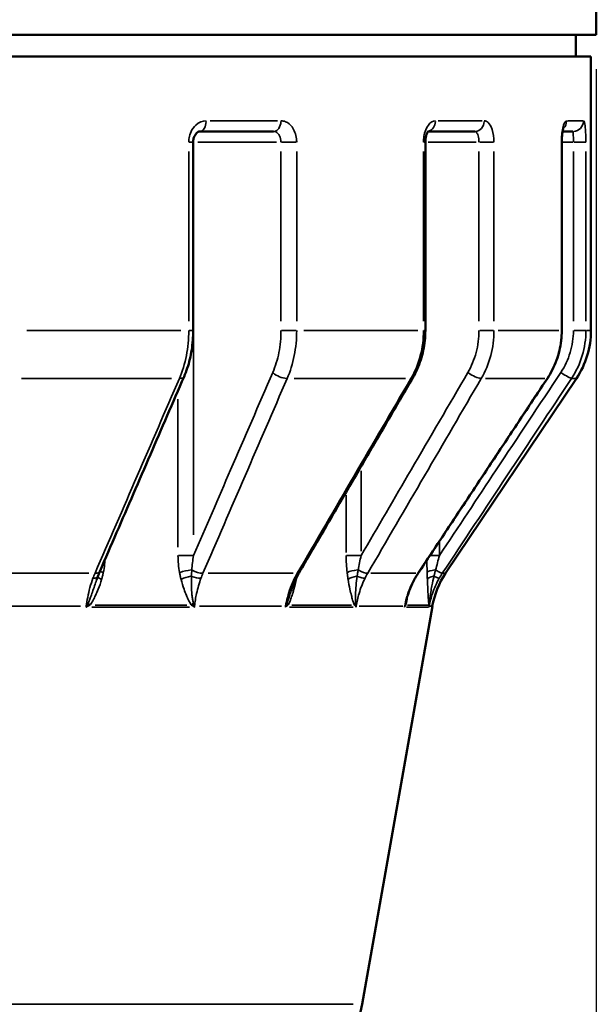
# Model space of a CAD drawing. Header units: millimetres. Extents: x 0 to 896, y -36 to 690.
# Tile 12 of 49: x 173 to 199, y 239 to 285. Entities that reach past the tile are written whole.
import ezdxf

# ---------------------------------------------------------------- set-up
doc = ezdxf.new("R2010")
doc.units = ezdxf.units.MM
for name, color, linetype, lineweight in [('Dimension (ANSI)', 7, 'Continuous', 25), ('Visible (ANSI)', 7, 'Continuous', 50), ('Visible Narrow (ANSI)', 7, 'Continuous', 35)]:
    doc.layers.add(name, color=color, linetype=linetype, lineweight=lineweight)
doc.styles.add('Note Text (ANSI)', font='tahoma.ttf')
doc.dimstyles.new('Default - mm (ANSI)', dxfattribs={"dimtxt": 3.048, "dimasz": 2.5, "dimexe": 3.175, "dimexo": 1.6002, "dimgap": 0.8, "dimtad": 0, "dimtoh": 1, "dimrnd": 1e-08, "dimzin": 4, "dimdsep": 46, "dimtxsty": 'Note Text (ANSI)', "dimcen": 0.09, "dimdle": 10, "dimclrd": 256, "dimclre": 256, "dimclrt": 256, "dimadec": 1, "dimazin": 1, "dimtfac": 1, "dimtofl": 0, "dimtmove": 0, "dimatfit": 3, "dimfxl": 1, "dimtolj": 1, "dimtzin": 4, "dimlwd": -1, "dimlwe": -1, "dimarcsym": 0})

# ---------------------------------------------------------------- blocks, each defined once
blk = doc.blocks.new('*D8')
at = {"layer": 'Defpoints', "color": 0, "transparency": 16777216}
for p in [(108.46, 284.627), (199.46, 284.627), (199.46, 190.627)]:
    blk.add_point(p, dxfattribs=at)
at = {"layer": 'Dimension (ANSI)', "transparency": 16777216}
for p, q in [((108.46, 283.027), (108.46, 187.452)), ((199.46, 283.027), (199.46, 187.452)), ((110.96, 190.627), (148.102, 190.627)), ((196.96, 190.627), (159.818, 190.627))]:
    blk.add_line(p, q, dxfattribs=at)
for points in [[(110.96, 191.044), (110.96, 190.211), (108.46, 190.627)], [(196.96, 191.044), (196.96, 190.211), (199.46, 190.627)]]:
    blk.add_solid(points, dxfattribs=at)
at = {"layer": 'Dimension (ANSI)', "transparency": 16777216, "insert": (148.902, 192.214), "char_height": 3.048, "attachment_point": 1, "style": 'Note Text (ANSI)'}
blk.add_mtext('\\A1;91.00', dxfattribs=at)

msp = doc.modelspace()

# ---------------------------------------------------------------- linework, layer by layer
at = {"layer": 'Visible (ANSI)'}
for p, q in [((199.46, 302.402), (199.46, 284.627)), ((108.46, 284.627), (199.46, 284.627)), ((198.51, 284.627), (198.51, 283.627)), ((108.71, 283.627), (199.21, 283.627)), ((199.21, 283.627), (199.21, 270.845)), ((184.412, 280.127), (180.965, 280.127)), ((193.79, 280.127), (191.611, 280.127)), ((198.365, 280.127), (197.888, 280.127)), ((180.659, 270.845), (180.659, 279.627)), ((191.487, 270.845), (191.487, 279.627)), ((197.849, 270.845), (197.849, 279.627)), ((192.431, 259.53), (198.531, 268.616)), ((188.542, 239.433), (191.813, 257.994))]:
    msp.add_line(p, q, dxfattribs=at)
for centre, start, end in [((195.21, 270.845), 326.1267, 0), ((195.752, 257.3), 146.1267, 170.0064), ((184.603, 240.127), 270, 350.0064)]:
    msp.add_arc(centre, 4, start, end, dxfattribs=at)
for centre, major_axis, ratio, start_param, end_param in [((178.161, 257.316), (0.067, 3.937), 0.588705, 0.958872, 1.031421), ((188.323, 257.287), (0.041, 3.976), 0.834884, 0.97182, 1.041972), ((194.4, 257.292), (0.004, 3.997), 0.980833, 0.977087, 1.04606), ((178.188, 257.312), (0.048, 3.944), 0.59388, 1.028541, 1.073483)]:
    msp.add_ellipse(centre, major_axis=major_axis, ratio=ratio, start_param=start_param, end_param=end_param, dxfattribs=at)
for points, knots in [([(180.659, 279.627), (180.659, 279.677), (180.664, 279.726), (180.684, 279.82), (180.698, 279.865), (180.734, 279.945), (180.755, 279.98), (180.8, 280.04), (180.825, 280.064), (180.874, 280.102), (180.898, 280.114), (180.936, 280.125), (180.95, 280.127), (180.965, 280.127)], [0, 0, 0, 0, 0.0249976, 0.0249976, 0.0500566, 0.0500566, 0.0754381, 0.0754381, 0.1019784, 0.1019784, 0.1324998, 0.1324998, 0.1572162, 0.1572162, 0.1572162, 0.1572162]), ([(191.487, 279.627), (191.487, 279.687), (191.491, 279.747), (191.507, 279.858), (191.519, 279.911), (191.546, 280), (191.561, 280.039), (191.59, 280.097), (191.604, 280.118), (191.624, 280.144), (191.631, 280.151), (191.632, 280.152), (191.632, 280.152), (191.632, 280.152)], [0, 0, 0, 0, 0.0249092, 0.0249092, 0.0493822, 0.0493822, 0.0725417, 0.0725417, 0.0937277, 0.0937277, 0.1131923, 0.1131923, 0.1150812, 0.1150812, 0.1150812, 0.1150812]), ([(197.849, 279.627), (197.849, 279.71), (197.852, 279.792), (197.863, 279.947), (197.871, 280.019), (197.89, 280.141), (197.9, 280.193), (197.918, 280.265), (197.926, 280.29), (197.933, 280.308), (197.935, 280.311), (197.935, 280.311)], [0, 0, 0, 0, 0.0281952, 0.0281952, 0.0558619, 0.0558619, 0.0815221, 0.0815221, 0.1027547, 0.1027547, 0.1121636, 0.1121636, 0.1121636, 0.1121636]), ([(180.235, 268.696), (180.291, 268.825), (180.341, 268.958), (180.431, 269.231), (180.471, 269.371), (180.539, 269.656), (180.567, 269.801), (180.613, 270.096), (180.63, 270.245), (180.653, 270.544), (180.659, 270.695), (180.659, 270.845)], [0, 0, 0, 0, 0.0413955, 0.0413955, 0.082791, 0.082791, 0.1241865, 0.1241865, 0.165582, 0.165582, 0.2069775, 0.2069775, 0.2069775, 0.2069775]), ([(190.903, 268.643), (190.979, 268.773), (191.049, 268.909), (191.172, 269.187), (191.227, 269.33), (191.321, 269.623), (191.36, 269.772), (191.424, 270.074), (191.447, 270.227), (191.479, 270.535), (191.487, 270.69), (191.487, 270.845)], [0, 0, 0, 0, 0.0413955, 0.0413955, 0.082791, 0.082791, 0.1241865, 0.1241865, 0.165582, 0.165582, 0.2069775, 0.2069775, 0.2069775, 0.2069775]), ([(197.179, 268.618), (197.266, 268.749), (197.345, 268.885), (197.487, 269.166), (197.55, 269.31), (197.658, 269.606), (197.703, 269.756), (197.776, 270.063), (197.803, 270.218), (197.84, 270.531), (197.849, 270.688), (197.849, 270.845)], [0, 0, 0, 0, 0.0413955, 0.0413955, 0.082791, 0.082791, 0.1241865, 0.1241865, 0.165582, 0.165582, 0.2069775, 0.2069775, 0.2069775, 0.2069775]), ([(176.302, 259.61), (176.564, 260.215), (176.826, 260.821), (177.351, 262.032), (177.613, 262.638), (178.138, 263.85), (178.4, 264.455), (178.924, 265.667), (179.186, 266.273), (179.711, 267.484), (179.973, 268.09), (180.235, 268.696)], [0, 0, 0, 0, 0.219092, 0.219092, 0.438184, 0.438184, 0.657276, 0.657276, 0.876368, 0.876368, 1.095461, 1.095461, 1.095461, 1.095461]), ([(185.604, 259.556), (185.957, 260.162), (186.311, 260.768), (187.018, 261.979), (187.371, 262.585), (188.077, 263.796), (188.431, 264.402), (189.137, 265.614), (189.49, 266.22), (190.197, 267.431), (190.55, 268.037), (190.903, 268.643)], [0, 0, 0, 0, 0.219092, 0.219092, 0.438184, 0.438184, 0.657276, 0.657276, 0.876368, 0.876368, 1.095461, 1.095461, 1.095461, 1.095461]), ([(191.153, 259.532), (191.555, 260.138), (191.957, 260.743), (192.761, 261.955), (193.163, 262.56), (193.966, 263.772), (194.368, 264.378), (195.171, 265.589), (195.573, 266.195), (196.376, 267.407), (196.778, 268.013), (197.179, 268.618)], [0, 0, 0, 0, 0.219092, 0.219092, 0.438184, 0.438184, 0.657276, 0.657276, 0.876368, 0.876368, 1.095461, 1.095461, 1.095461, 1.095461]), ([(185.225, 258.7), (185.238, 258.743), (185.253, 258.786), (185.283, 258.871), (185.298, 258.913), (185.331, 258.997), (185.348, 259.039), (185.383, 259.121), (185.401, 259.162), (185.438, 259.242), (185.457, 259.282), (185.477, 259.322)], [0.14166289, 0.14166289, 0.14166289, 0.14166289, 0.15699974, 0.15699974, 0.17233659, 0.17233659, 0.18767344, 0.18767344, 0.20301028, 0.20301028, 0.21834713, 0.21834713, 0.21834713, 0.21834713]), ([(190.586, 258.215), (190.604, 258.291), (190.624, 258.366), (190.668, 258.516), (190.692, 258.59), (190.744, 258.736), (190.773, 258.809), (190.833, 258.952), (190.866, 259.023), (190.935, 259.162), (190.971, 259.231), (191.01, 259.298)], [0.0868192, 0.0868192, 0.0868192, 0.0868192, 0.1131248, 0.1131248, 0.1394303, 0.1394303, 0.1657359, 0.1657359, 0.1920415, 0.1920415, 0.2183471, 0.2183471, 0.2183471, 0.2183471])]:
    msp.add_open_spline(points, degree=3, knots=knots, dxfattribs=at)
msp.add_open_spline([(197.935, 280.311), (197.935, 280.311), (197.935, 280.311), (197.935, 280.31)], degree=3, dxfattribs=at)
at = {"layer": 'Visible Narrow (ANSI)'}
for p, q in [((181.448, 280.627), (184.585, 280.627)), ((192.083, 280.627), (194.131, 280.627)), ((198.121, 280.627), (198.832, 280.627)), ((180.471, 279.627), (180.658, 279.627)), ((180.676, 279.627), (180.66, 279.627)), ((180.881, 279.627), (184.551, 279.627)), ((184.783, 279.627), (185.456, 279.627)), ((191.409, 279.627), (191.487, 279.627)), ((191.612, 279.627), (193.862, 279.627)), ((194.024, 279.627), (194.668, 279.627)), ((197.836, 279.627), (197.849, 279.627)), ((197.876, 279.627), (198.364, 279.627)), ((198.432, 279.627), (198.97, 279.627)), ((180.452, 279.188), (180.452, 271.285)), ((184.755, 279.188), (184.755, 271.285)), ((185.487, 271.285), (185.487, 279.188)), ((191.401, 279.188), (191.401, 271.285)), ((193.987, 279.188), (193.987, 271.285)), ((194.687, 271.285), (194.687, 279.188)), ((197.834, 279.188), (197.834, 271.285)), ((198.391, 279.188), (198.391, 271.285)), ((198.975, 271.285), (198.975, 279.188)), ((180.677, 261.321), (180.677, 278.664)), ((172.903, 270.845), (180.077, 270.845)), ((180.658, 270.845), (180.471, 270.845)), ((185.456, 270.845), (184.783, 270.845)), ((185.816, 270.845), (191.14, 270.845)), ((191.487, 270.845), (191.409, 270.845)), ((194.668, 270.845), (194.024, 270.845)), ((194.886, 270.845), (197.719, 270.845)), ((197.849, 270.845), (197.836, 270.845)), ((198.97, 270.845), (198.432, 270.845)), ((198.998, 270.845), (199.209, 270.845)), ((179.653, 268.616), (172.654, 268.616)), ((190.56, 268.616), (185.366, 268.616)), ((197.052, 268.616), (194.289, 268.616)), ((198.53, 268.616), (198.326, 268.616)), ((179.951, 267.655), (179.951, 260.741)), ((188.493, 260.565), (188.493, 264.301)), ((187.796, 263.165), (187.796, 260.505)), ((192.143, 260.391), (192.143, 260.99)), ((179.981, 260.357), (180.65, 260.357)), ((187.815, 260.357), (188.456, 260.357)), ((191.718, 260.357), (192.119, 260.357)), ((170.467, 259.53), (175.801, 259.53)), ((181.357, 259.53), (185.315, 259.53)), ((188.942, 259.53), (191.048, 259.53)), ((192.294, 259.53), (192.431, 259.53)), ((180.366, 258.038), (176.085, 258.038)), ((188.049, 258.038), (185.255, 258.038)), ((191.622, 258.038), (190.651, 258.038)), ((175.405, 257.994), (170.251, 257.994)), ((175.677, 257.992), (175.672, 257.953)), ((175.941, 257.951), (180.483, 257.951)), ((180.717, 257.953), (180.721, 257.992)), ((184.78, 257.994), (180.955, 257.994)), ((185.152, 257.951), (188.117, 257.951)), ((188.258, 257.953), (188.264, 257.992)), ((190.438, 257.994), (188.402, 257.994)), ((190.601, 257.951), (191.631, 257.951)), ((191.661, 257.953), (191.668, 257.992)), ((191.813, 257.994), (191.683, 257.994)), ((119.803, 239.433), (188.117, 239.433))]:
    msp.add_line(p, q, dxfattribs=at)
for centre, major_axis, ratio, start_param, end_param in [((180.965, 280.627), (0, -0.5), 0.603458, 0.07854, 1.492257), ((184.412, 280.627), (0, -0.5), 0.680491, 0.07854, 1.492257), ((191.54, 280.627), (0, -0.5), 0.83979, 0.25313, 1.501445), ((193.79, 280.627), (0, -0.5), 0.89007, 0.07854, 1.492257), ((197.584, 280.627), (0, -0.5), 0.974831, 0.79873, 1.530161), ((198.365, 280.627), (0, -0.5), 0.992293, 0.07854, 1.492257), ((180.294, 279.627), (0, 0.5), 0.766044, 4.723551, 4.924467), ((179.776, 268.895), (0.459, -0.199), 0.427761, 5.484391, 6.241144), ((184.755, 268.895), (0.459, -0.199), 0.427761, 4.014299, 5.483049), ((190.471, 268.895), (0.432, -0.252), 0.279201, 5.800759, 6.257794), ((193.721, 268.895), (0.432, -0.252), 0.279201, 4.347318, 5.816068), ((196.763, 268.895), (0.417, -0.276), 0.096966, 6.087111, 6.272866), ((197.891, 268.895), (0.417, -0.276), 0.096966, 4.648741, 6.117491), ((175.843, 259.808), (0.459, -0.199), 0.428039, 5.475206, 6.24066), ((176.765, 259.563), (-0.489, 0.105), 0.153195, 0.436788, 0.923314), ((180.368, 259.563), (-0.491, -0.095), 0.177395, 4.259936, 5.391854), ((180.441, 259.244), (-0.484, -0.127), 0.235722, 4.41562, 5.389502), ((180.717, 259.546), (0.469, -0.174), 0.383318, 4.607791, 5.506588), ((180.822, 259.808), (0.459, -0.199), 0.428039, 4.446345, 5.515227), ((185.172, 259.808), (0.432, -0.252), 0.279382, 5.791543, 6.257309), ((188.288, 259.563), (-0.497, -0.059), 0.230599, 4.612282, 5.7442), ((188.333, 259.244), (-0.494, -0.08), 0.305975, 4.770477, 5.744359), ((188.28, 259.546), (0.447, -0.224), 0.250193, 4.945305, 5.844103), ((188.422, 259.808), (0.432, -0.252), 0.279382, 4.779332, 5.848214), ((190.737, 259.808), (0.417, -0.276), 0.097028, 6.077826, 6.272377), ((192.068, 259.563), (-0.5, -0.015), 0.255989, 4.971278, 6.103195), ((192.079, 259.244), (-0.5, -0.02), 0.339322, 5.137632, 6.111514), ((191.704, 259.546), (0.435, -0.247), 0.086891, 5.257355, 6.156153), ((191.865, 259.808), (0.417, -0.276), 0.097028, 5.080682, 6.149564), ((175.738, 259.546), (0.469, -0.174), 0.383318, 5.451504, 6.239413), ((176.684, 259.244), (-0.48, 0.14), 0.202284, 0.186638, 0.924908), ((185.03, 259.546), (0.447, -0.224), 0.250193, 5.772142, 6.256288), ((185.881, 259.244), (-0.49, 0.099), 0.284149, 0.542342, 0.612584), ((190.575, 259.546), (0.435, -0.247), 0.086891, 6.06859, 6.271891), ((176.121, 258.038), (-0.366, 0.341), 0.434613, 0.865104, 1.120135), ((180.939, 258.038), (-0.388, -0.315), 0.529114, 5.021095, 5.276126), ((185.49, 258.038), (-0.419, 0.272), 0.618372, 0.541034, 0.796065), ((188.635, 258.038), (-0.449, -0.219), 0.680054, 5.391796, 5.646827), ((191.057, 258.038), (-0.48, 0.139), 0.727547, 0.109778, 0.364809), ((192.149, 258.038), (-0.497, -0.052), 0.748969, 5.874225, 6.129256), ((175.394, 258.081), (0.497, -0.056), 0.133428, 5.334522, 5.373795), ((175.994, 257.907), (-0.367, 0.339), 0.337079, 0.980859, 1.035736), ((181.038, 257.907), (-0.421, -0.27), 0.570774, 5.199982, 5.25486), ((180.374, 258.081), (0.497, -0.056), 0.133428, 5.462436, 5.501708), ((184.568, 258.081), (0.494, -0.076), 0.087089, 5.682638, 5.721911), ((185.399, 257.907), (-0.409, 0.287), 0.535307, 0.678925, 0.733803), ((188.691, 257.907), (-0.476, -0.152), 0.687841, 5.607967, 5.662845), ((187.818, 258.081), (0.494, -0.076), 0.087089, 5.810551, 5.849824), ((190.049, 258.081), (0.493, -0.086), 0.030246, 6.027675, 6.066947), ((191.011, 257.907), (-0.465, 0.184), 0.668969, 0.292743, 0.347621), ((192.154, 257.907), (-0.5, 0.02), 0.721943, 6.098184, 6.153062), ((191.178, 258.081), (0.493, -0.086), 0.030246, 6.155588, 6.194861)]:
    msp.add_ellipse(centre, major_axis=major_axis, ratio=ratio, start_param=start_param, end_param=end_param, dxfattribs=at)
for points, knots in [([(181.266, 280.627), (181.094, 280.627), (180.921, 280.557), (180.691, 280.347), (180.615, 280.241), (180.516, 280.03), (180.485, 279.929), (180.457, 279.76), (180.452, 279.694), (180.452, 279.627)], [-0.1572162, -0.1572162, -0.1572162, -0.1572162, -0.0930799, -0.0930799, -0.0517111, -0.0517111, -0.0198889, -0.0198889, 0, 0, 0, 0]), ([(185.487, 279.627), (185.487, 279.682), (185.483, 279.737), (185.452, 279.997), (185.379, 280.191), (185.187, 280.451), (185.084, 280.535), (184.9, 280.612), (184.826, 280.627), (184.752, 280.627)], [-0.1572184, -0.1572184, -0.1572184, -0.1572184, -0.1407205, -0.1407205, -0.0781781, -0.0781781, -0.0300685, -0.0300685, 0, 0, 0, 0]), ([(191.96, 280.627), (191.843, 280.627), (191.724, 280.557), (191.566, 280.347), (191.514, 280.241), (191.445, 280.029), (191.424, 279.929), (191.405, 279.76), (191.401, 279.694), (191.401, 279.627)], [-0.1572161, -0.1572161, -0.1572161, -0.1572161, -0.0930556, -0.0930556, -0.0516976, -0.0516976, -0.0198837, -0.0198837, 0, 0, 0, 0]), ([(194.687, 279.627), (194.687, 279.682), (194.685, 279.737), (194.666, 279.997), (194.622, 280.191), (194.505, 280.451), (194.441, 280.535), (194.328, 280.612), (194.282, 280.627), (194.236, 280.627)], [-0.1572182, -0.1572182, -0.1572182, -0.1572182, -0.1407205, -0.1407205, -0.0781781, -0.0781781, -0.0300685, -0.0300685, 0, 0, 0, 0]), ([(198.071, 280.627), (198.063, 280.627), (198.055, 280.625), (198.006, 280.602), (197.966, 280.534), (197.905, 280.345), (197.883, 280.24), (197.853, 280.028), (197.844, 279.928), (197.836, 279.759), (197.834, 279.693), (197.834, 279.627)], [-0.1572162, -0.1572162, -0.1572162, -0.1572162, -0.1463215, -0.1463215, -0.092739, -0.092739, -0.0515216, -0.0515216, -0.019816, -0.019816, 0, 0, 0, 0]), ([(198.975, 279.627), (198.975, 279.747), (198.973, 279.867), (198.962, 280.147), (198.951, 280.298), (198.923, 280.495), (198.908, 280.559), (198.883, 280.616), (198.872, 280.627), (198.861, 280.627)], [-0.1572178, -0.1572178, -0.1572178, -0.1572178, -0.1212834, -0.1212834, -0.0673797, -0.0673797, -0.0259153, -0.0259153, 0, 0, 0, 0]), ([(184.412, 280.127), (184.447, 280.127), (184.482, 280.12), (184.568, 280.081), (184.616, 280.039), (184.705, 279.909), (184.739, 279.812), (184.754, 279.682), (184.755, 279.655), (184.755, 279.627)], [0, 0, 0, 0, 0.0300685, 0.0300685, 0.0781781, 0.0781781, 0.1407205, 0.1407205, 0.1572184, 0.1572184, 0.1572184, 0.1572184]), ([(193.79, 280.127), (193.811, 280.127), (193.832, 280.12), (193.881, 280.081), (193.909, 280.039), (193.959, 279.909), (193.978, 279.812), (193.986, 279.682), (193.987, 279.655), (193.987, 279.627)], [0, 0, 0, 0, 0.0300685, 0.0300685, 0.0781781, 0.0781781, 0.1407205, 0.1407205, 0.1572182, 0.1572182, 0.1572182, 0.1572182]), ([(198.365, 280.127), (198.368, 280.127), (198.371, 280.122), (198.378, 280.093), (198.381, 280.061), (198.387, 279.962), (198.389, 279.887), (198.391, 279.747), (198.391, 279.687), (198.391, 279.627)], [0, 0, 0, 0, 0.0259153, 0.0259153, 0.0673797, 0.0673797, 0.1212834, 0.1212834, 0.1572178, 0.1572178, 0.1572178, 0.1572178]), ([(180.452, 270.845), (180.452, 270.451), (180.414, 270.057), (180.268, 269.303), (180.159, 268.943), (180.019, 268.616)], [-0.2069775, -0.2069775, -0.2069775, -0.2069775, -0.1034888, -0.1034888, 0, 0, 0, 0]), ([(184.755, 270.845), (184.755, 270.5), (184.722, 270.156), (184.593, 269.496), (184.496, 269.181), (184.372, 268.895)], [0, 0, 0, 0, 0.1034968, 0.1034968, 0.2069775, 0.2069775, 0.2069775, 0.2069775]), ([(185.045, 268.616), (185.188, 268.943), (185.299, 269.303), (185.448, 270.057), (185.487, 270.451), (185.487, 270.845)], [-0.2069775, -0.2069775, -0.2069775, -0.2069775, -0.1034968, -0.1034968, 0, 0, 0, 0]), ([(191.401, 270.845), (191.401, 270.451), (191.35, 270.057), (191.152, 269.303), (191.004, 268.943), (190.815, 268.616)], [-0.2069775, -0.2069775, -0.2069775, -0.2069775, -0.1034888, -0.1034888, 0, 0, 0, 0]), ([(193.987, 270.845), (193.987, 270.5), (193.943, 270.155), (193.768, 269.496), (193.638, 269.181), (193.471, 268.895)], [0, 0, 0, 0, 0.1035064, 0.1035064, 0.2069775, 0.2069775, 0.2069775, 0.2069775]), ([(194.095, 268.616), (194.287, 268.943), (194.436, 269.303), (194.636, 270.057), (194.687, 270.451), (194.687, 270.845)], [-0.2069775, -0.2069775, -0.2069775, -0.2069775, -0.1035064, -0.1035064, 0, 0, 0, 0]), ([(197.834, 270.845), (197.834, 270.451), (197.776, 270.057), (197.55, 269.303), (197.381, 268.943), (197.165, 268.616)], [-0.2069775, -0.2069775, -0.2069775, -0.2069775, -0.1034888, -0.1034888, 0, 0, 0, 0]), ([(198.391, 270.845), (198.391, 270.501), (198.34, 270.156), (198.142, 269.496), (197.994, 269.181), (197.805, 268.895)], [0, 0, 0, 0, 0.1034894, 0.1034894, 0.2069775, 0.2069775, 0.2069775, 0.2069775]), ([(198.304, 268.616), (198.521, 268.943), (198.69, 269.303), (198.917, 270.057), (198.975, 270.451), (198.975, 270.845)], [-0.2069775, -0.2069775, -0.2069775, -0.2069775, -0.1034894, -0.1034894, 0, 0, 0, 0]), ([(180.019, 268.616), (179.363, 267.101), (178.707, 265.587), (177.395, 262.558), (176.738, 261.044), (176.082, 259.53)], [-1.095461, -1.095461, -1.095461, -1.095461, -0.54773, -0.54773, 0, 0, 0, 0]), ([(184.372, 268.895), (183.717, 267.38), (183.062, 265.866), (181.83, 263.02), (181.253, 261.689), (180.677, 260.357)], [0, 0, 0, 0, 0.54773, 0.54773, 1.029261, 1.029261, 1.029261, 1.029261]), ([(181.115, 259.53), (181.77, 261.044), (182.425, 262.558), (183.735, 265.587), (184.39, 267.101), (185.045, 268.616)], [-1.095461, -1.095461, -1.095461, -1.095461, -0.54773, -0.54773, 0, 0, 0, 0]), ([(190.815, 268.616), (189.931, 267.101), (189.048, 265.587), (187.281, 262.558), (186.397, 261.044), (185.513, 259.53)], [-1.095461, -1.095461, -1.095461, -1.095461, -0.54773, -0.54773, 0, 0, 0, 0]), ([(193.471, 268.895), (192.588, 267.38), (191.705, 265.866), (190.046, 263.02), (189.269, 261.689), (188.493, 260.357)], [0, 0, 0, 0, 0.54773, 0.54773, 1.029261, 1.029261, 1.029261, 1.029261]), ([(188.798, 259.53), (189.681, 261.044), (190.564, 262.558), (192.33, 265.587), (193.213, 267.101), (194.095, 268.616)], [-1.095461, -1.095461, -1.095461, -1.095461, -0.54773, -0.54773, 0, 0, 0, 0]), ([(197.165, 268.616), (196.161, 267.101), (195.157, 265.587), (193.148, 262.558), (192.143, 261.044), (191.138, 259.53)], [-1.095461, -1.095461, -1.095461, -1.095461, -0.54773, -0.54773, 0, 0, 0, 0]), ([(197.805, 268.895), (196.801, 267.38), (195.796, 265.866), (193.909, 263.02), (193.026, 261.689), (192.143, 260.357)], [0, 0, 0, 0, 0.54773, 0.54773, 1.029261, 1.029261, 1.029261, 1.029261]), ([(192.279, 259.53), (193.284, 261.044), (194.288, 262.558), (196.296, 265.587), (197.3, 267.101), (198.304, 268.616)], [-1.095461, -1.095461, -1.095461, -1.095461, -0.54773, -0.54773, 0, 0, 0, 0]), ([(179.951, 260.357), (179.951, 260.224), (179.957, 260.09), (179.981, 259.824), (179.999, 259.693), (180.023, 259.563)], [-0.08028521, -0.08028521, -0.08028521, -0.08028521, -0.0401426, -0.0401426, 0, 0, 0, 0]), ([(180.595, 259.686), (180.602, 259.795), (180.613, 259.907), (180.64, 260.131), (180.657, 260.244), (180.677, 260.357)], [0, 0, 0, 0, 0.0401426, 0.0401426, 0.08028521, 0.08028521, 0.08028521, 0.08028521]), ([(187.796, 260.357), (187.796, 260.224), (187.799, 260.09), (187.814, 259.824), (187.825, 259.693), (187.84, 259.563)], [-0.08028521, -0.08028521, -0.08028521, -0.08028521, -0.0401426, -0.0401426, 0, 0, 0, 0]), ([(188.355, 259.686), (188.374, 259.795), (188.395, 259.907), (188.441, 260.131), (188.466, 260.244), (188.493, 260.357)], [0, 0, 0, 0, 0.0401426, 0.0401426, 0.08028521, 0.08028521, 0.08028521, 0.08028521]), ([(191.967, 259.686), (191.994, 259.795), (192.023, 259.907), (192.082, 260.131), (192.112, 260.244), (192.143, 260.357)], [0, 0, 0, 0, 0.0401426, 0.0401426, 0.08028521, 0.08028521, 0.08028521, 0.08028521]), ([(176.468, 259.563), (176.495, 259.693), (176.515, 259.824), (176.536, 260.027), (176.541, 260.098), (176.544, 260.169)], [0, 0, 0, 0, 0.0401426, 0.0401426, 0.06143503, 0.06143503, 0.06143503, 0.06143503]), ([(191.56, 260.145), (191.561, 260.082), (191.561, 260.019), (191.564, 259.824), (191.567, 259.693), (191.571, 259.563)], [-0.05904345, -0.05904345, -0.05904345, -0.05904345, -0.0401426, -0.0401426, 0, 0, 0, 0]), ([(176.388, 259.244), (176.403, 259.295), (176.417, 259.347), (176.443, 259.453), (176.456, 259.508), (176.468, 259.563)], [0, 0, 0, 0, 0.01627289, 0.01627289, 0.03345504, 0.03345504, 0.03345504, 0.03345504]), ([(180.023, 259.563), (180.034, 259.508), (180.046, 259.453), (180.07, 259.347), (180.082, 259.295), (180.095, 259.244)], [-0.03345504, -0.03345504, -0.03345504, -0.03345504, -0.01627289, -0.01627289, 0, 0, 0, 0]), ([(180.667, 258.143), (180.658, 258.174), (180.651, 258.207), (180.634, 258.296), (180.625, 258.354), (180.608, 258.489), (180.6, 258.567), (180.587, 258.746), (180.581, 258.848), (180.573, 259.1), (180.574, 259.249), (180.579, 259.395)], [0, 0, 0, 0, 0.0122631, 0.0122631, 0.031884, 0.031884, 0.0573913, 0.0573913, 0.0905507, 0.0905507, 0.1402877, 0.1402877, 0.1402877, 0.1402877]), ([(180.579, 259.395), (180.58, 259.443), (180.582, 259.49), (180.588, 259.587), (180.591, 259.637), (180.595, 259.686)], [0, 0, 0, 0, 0.01627289, 0.01627289, 0.03345504, 0.03345504, 0.03345504, 0.03345504]), ([(187.84, 259.563), (187.847, 259.508), (187.854, 259.453), (187.869, 259.347), (187.876, 259.295), (187.885, 259.244)], [-0.03345504, -0.03345504, -0.03345504, -0.03345504, -0.01627289, -0.01627289, 0, 0, 0, 0]), ([(188.241, 258.143), (188.237, 258.174), (188.235, 258.207), (188.23, 258.296), (188.229, 258.354), (188.229, 258.489), (188.231, 258.567), (188.238, 258.746), (188.245, 258.848), (188.267, 259.1), (188.285, 259.249), (188.306, 259.395)], [0, 0, 0, 0, 0.0122631, 0.0122631, 0.031884, 0.031884, 0.0573913, 0.0573913, 0.0905507, 0.0905507, 0.1402877, 0.1402877, 0.1402877, 0.1402877]), ([(188.306, 259.395), (188.313, 259.443), (188.321, 259.49), (188.337, 259.587), (188.346, 259.637), (188.355, 259.686)], [0, 0, 0, 0, 0.01627289, 0.01627289, 0.03345504, 0.03345504, 0.03345504, 0.03345504]), ([(191.571, 259.563), (191.573, 259.508), (191.574, 259.453), (191.578, 259.347), (191.58, 259.295), (191.582, 259.244)], [-0.03345504, -0.03345504, -0.03345504, -0.03345504, -0.01627289, -0.01627289, 0, 0, 0, 0]), ([(191.68, 258.143), (191.682, 258.174), (191.685, 258.207), (191.693, 258.296), (191.7, 258.354), (191.716, 258.489), (191.727, 258.567), (191.755, 258.746), (191.773, 258.848), (191.822, 259.1), (191.856, 259.249), (191.891, 259.395)], [0, 0, 0, 0, 0.0122631, 0.0122631, 0.031884, 0.031884, 0.0573913, 0.0573913, 0.0905507, 0.0905507, 0.1402877, 0.1402877, 0.1402877, 0.1402877]), ([(191.891, 259.395), (191.903, 259.443), (191.915, 259.49), (191.94, 259.587), (191.953, 259.637), (191.967, 259.686)], [0, 0, 0, 0, 0.01627289, 0.01627289, 0.03345504, 0.03345504, 0.03345504, 0.03345504]), ([(175.987, 259.296), (175.881, 259.016), (175.798, 258.716), (175.714, 258.27), (175.693, 258.133), (175.677, 257.994)], [-0.2183471, -0.2183471, -0.2183471, -0.2183471, -0.1091736, -0.1091736, -0.0616704, -0.0616704, -0.0616704, -0.0616704]), ([(176.152, 259.218), (176.122, 259.129), (176.092, 259.039), (176.026, 258.848), (175.992, 258.746), (175.93, 258.567), (175.903, 258.489), (175.855, 258.354), (175.833, 258.296), (175.797, 258.207), (175.783, 258.174), (175.768, 258.143)], [-0.1204244, -0.1204244, -0.1204244, -0.1204244, -0.0905507, -0.0905507, -0.0573913, -0.0573913, -0.031884, -0.031884, -0.0122631, -0.0122631, 0, 0, 0, 0]), ([(175.832, 258.038), (175.856, 258.065), (175.879, 258.095), (175.935, 258.175), (175.967, 258.227), (176.036, 258.351), (176.072, 258.423), (176.151, 258.591), (176.193, 258.689), (176.291, 258.936), (176.343, 259.088), (176.388, 259.244)], [0, 0, 0, 0, 0.0122631, 0.0122631, 0.031884, 0.031884, 0.0573913, 0.0573913, 0.0905507, 0.0905507, 0.1402877, 0.1402877, 0.1402877, 0.1402877]), ([(180.095, 259.244), (180.136, 259.088), (180.183, 258.936), (180.269, 258.689), (180.307, 258.591), (180.377, 258.423), (180.409, 258.351), (180.469, 258.227), (180.497, 258.175), (180.546, 258.095), (180.566, 258.065), (180.587, 258.038)], [-0.1402877, -0.1402877, -0.1402877, -0.1402877, -0.0905507, -0.0905507, -0.0573913, -0.0573913, -0.031884, -0.031884, -0.0122631, -0.0122631, 0, 0, 0, 0]), ([(180.722, 257.994), (180.744, 258.196), (180.777, 258.395), (180.872, 258.834), (180.94, 259.072), (181.023, 259.296)], [-0.1566768, -0.1566768, -0.1566768, -0.1566768, -0.0875649, -0.0875649, 0, 0, 0, 0]), ([(185.385, 259.296), (185.244, 259.016), (185.133, 258.716), (185.02, 258.27), (184.992, 258.133), (184.971, 257.994)], [-0.2183471, -0.2183471, -0.2183471, -0.2183471, -0.1091736, -0.1091736, -0.0616704, -0.0616704, -0.0616704, -0.0616704]), ([(185.079, 258.038), (185.097, 258.065), (185.112, 258.095), (185.151, 258.175), (185.173, 258.227), (185.221, 258.351), (185.246, 258.423), (185.301, 258.591), (185.33, 258.689), (185.398, 258.936), (185.434, 259.088), (185.465, 259.244)], [0, 0, 0, 0, 0.0122631, 0.0122631, 0.031884, 0.031884, 0.0573913, 0.0573913, 0.0905507, 0.0905507, 0.1402877, 0.1402877, 0.1402877, 0.1402877]), ([(187.885, 259.244), (187.909, 259.088), (187.938, 258.936), (187.991, 258.689), (188.014, 258.591), (188.056, 258.423), (188.076, 258.351), (188.112, 258.227), (188.129, 258.175), (188.158, 258.095), (188.17, 258.065), (188.183, 258.038)], [-0.1402877, -0.1402877, -0.1402877, -0.1402877, -0.0905507, -0.0905507, -0.0573913, -0.0573913, -0.031884, -0.031884, -0.0122631, -0.0122631, 0, 0, 0, 0]), ([(188.264, 257.994), (188.295, 258.196), (188.339, 258.395), (188.468, 258.834), (188.561, 259.072), (188.673, 259.296)], [-0.1566768, -0.1566768, -0.1566768, -0.1566768, -0.0875638, -0.0875638, 0, 0, 0, 0]), ([(190.994, 259.296), (190.834, 259.016), (190.708, 258.716), (190.581, 258.27), (190.549, 258.133), (190.525, 257.994)], [-0.2183471, -0.2183471, -0.2183471, -0.2183471, -0.1091736, -0.1091736, -0.0616704, -0.0616704, -0.0616704, -0.0616704]), ([(191.582, 259.244), (191.588, 259.088), (191.595, 258.936), (191.608, 258.689), (191.613, 258.591), (191.623, 258.423), (191.628, 258.351), (191.636, 258.227), (191.64, 258.175), (191.646, 258.095), (191.649, 258.065), (191.651, 258.038)], [-0.1402877, -0.1402877, -0.1402877, -0.1402877, -0.0905507, -0.0905507, -0.0573913, -0.0573913, -0.031884, -0.031884, -0.0122631, -0.0122631, 0, 0, 0, 0]), ([(191.668, 257.994), (191.704, 258.196), (191.754, 258.395), (191.902, 258.834), (192.008, 259.072), (192.135, 259.296)], [-0.1566768, -0.1566768, -0.1566768, -0.1566768, -0.0875995, -0.0875995, 0, 0, 0, 0]), ([(185.225, 258.7), (185.219, 258.682), (185.213, 258.663), (185.182, 258.567), (185.158, 258.489), (185.115, 258.354), (185.097, 258.296), (185.067, 258.207), (185.055, 258.174), (185.043, 258.143)], [-0.06341438, -0.06341438, -0.06341438, -0.06341438, -0.05739127, -0.05739127, -0.03188404, -0.03188404, -0.01226309, -0.01226309, 0, 0, 0, 0]), ([(190.573, 258.038), (190.581, 258.065), (190.588, 258.095), (190.605, 258.175), (190.615, 258.227), (190.635, 258.342), (190.644, 258.404), (190.654, 258.468)], [0, 0, 0, 0, 0.01226309, 0.01226309, 0.03188404, 0.03188404, 0.05411285, 0.05411285, 0.05411285, 0.05411285]), ([(175.768, 258.143), (175.756, 258.119), (175.744, 258.094), (175.719, 258.045), (175.707, 258.02), (175.694, 257.994)], [-0.01981211, -0.01981211, -0.01981211, -0.01981211, -0.00990606, -0.00990606, 0, 0, 0, 0]), ([(175.71, 257.973), (175.73, 257.984), (175.75, 257.995), (175.791, 258.016), (175.812, 258.027), (175.832, 258.038)], [0, 0, 0, 0, 0.00990606, 0.00990606, 0.01981211, 0.01981211, 0.01981211, 0.01981211]), ([(180.587, 258.038), (180.605, 258.027), (180.622, 258.016), (180.656, 257.995), (180.673, 257.984), (180.688, 257.973)], [-0.01981211, -0.01981211, -0.01981211, -0.01981211, -0.00990606, -0.00990606, 0, 0, 0, 0]), ([(180.706, 257.994), (180.7, 258.02), (180.694, 258.045), (180.681, 258.094), (180.674, 258.119), (180.667, 258.143)], [0, 0, 0, 0, 0.00990606, 0.00990606, 0.01981211, 0.01981211, 0.01981211, 0.01981211]), ([(185.043, 258.143), (185.034, 258.119), (185.024, 258.094), (185.004, 258.045), (184.993, 258.02), (184.983, 257.994)], [-0.01981211, -0.01981211, -0.01981211, -0.01981211, -0.00990606, -0.00990606, 0, 0, 0, 0]), ([(184.992, 257.973), (185.007, 257.984), (185.022, 257.995), (185.051, 258.016), (185.065, 258.027), (185.079, 258.038)], [0, 0, 0, 0, 0.00990606, 0.00990606, 0.01981211, 0.01981211, 0.01981211, 0.01981211]), ([(188.183, 258.038), (188.194, 258.027), (188.204, 258.016), (188.224, 257.995), (188.233, 257.984), (188.242, 257.973)], [-0.01981211, -0.01981211, -0.01981211, -0.01981211, -0.00990606, -0.00990606, 0, 0, 0, 0]), ([(188.254, 257.994), (188.253, 258.02), (188.251, 258.045), (188.246, 258.094), (188.244, 258.119), (188.241, 258.143)], [0, 0, 0, 0, 0.00990606, 0.00990606, 0.01981211, 0.01981211, 0.01981211, 0.01981211]), ([(190.569, 258.143), (190.563, 258.119), (190.557, 258.094), (190.544, 258.045), (190.537, 258.02), (190.53, 257.994)], [-0.01981211, -0.01981211, -0.01981211, -0.01981211, -0.00990606, -0.00990606, 0, 0, 0, 0]), ([(190.532, 257.973), (190.539, 257.984), (190.547, 257.995), (190.561, 258.016), (190.567, 258.027), (190.573, 258.038)], [0, 0, 0, 0, 0.00990606, 0.00990606, 0.01981211, 0.01981211, 0.01981211, 0.01981211]), ([(191.651, 258.038), (191.654, 258.027), (191.656, 258.016), (191.659, 257.995), (191.66, 257.984), (191.66, 257.973)], [-0.01981211, -0.01981211, -0.01981211, -0.01981211, -0.00990606, -0.00990606, 0, 0, 0, 0]), ([(191.666, 257.994), (191.669, 258.02), (191.672, 258.045), (191.676, 258.094), (191.678, 258.119), (191.68, 258.143)], [0, 0, 0, 0, 0.00990606, 0.00990606, 0.01981211, 0.01981211, 0.01981211, 0.01981211]), ([(175.694, 257.994), (175.691, 257.987), (175.687, 257.98), (175.679, 257.966), (175.676, 257.958), (175.672, 257.951)], [0, 0, 0, 0, 0.003089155, 0.003089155, 0.00617831, 0.00617831, 0.00617831, 0.00617831]), ([(175.672, 257.951), (175.678, 257.955), (175.684, 257.958), (175.697, 257.965), (175.703, 257.969), (175.71, 257.973)], [-0.00617831, -0.00617831, -0.00617831, -0.00617831, -0.003089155, -0.003089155, 0, 0, 0, 0]), ([(180.688, 257.973), (180.693, 257.969), (180.698, 257.965), (180.707, 257.958), (180.712, 257.955), (180.717, 257.951)], [-0.006149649, -0.006149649, -0.006149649, -0.006149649, -0.003060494, -0.003060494, 0.000028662, 0.000028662, 0.000028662, 0.000028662]), ([(180.717, 257.951), (180.715, 257.958), (180.713, 257.966), (180.71, 257.98), (180.708, 257.987), (180.706, 257.994)], [-0.000028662, -0.000028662, -0.000028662, -0.000028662, 0.003060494, 0.003060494, 0.006149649, 0.006149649, 0.006149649, 0.006149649]), ([(184.983, 257.994), (184.98, 257.987), (184.977, 257.98), (184.971, 257.966), (184.968, 257.958), (184.964, 257.951)], [0, 0, 0, 0, 0.003089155, 0.003089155, 0.00617831, 0.00617831, 0.00617831, 0.00617831]), ([(184.964, 257.951), (184.969, 257.955), (184.974, 257.958), (184.983, 257.965), (184.988, 257.969), (184.992, 257.973)], [-0.00617831, -0.00617831, -0.00617831, -0.00617831, -0.003089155, -0.003089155, 0, 0, 0, 0]), ([(188.242, 257.973), (188.244, 257.969), (188.247, 257.965), (188.252, 257.958), (188.255, 257.955), (188.257, 257.951)], [-0.006149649, -0.006149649, -0.006149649, -0.006149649, -0.003060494, -0.003060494, 0.000028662, 0.000028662, 0.000028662, 0.000028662]), ([(188.257, 257.951), (188.257, 257.958), (188.256, 257.966), (188.255, 257.98), (188.255, 257.987), (188.254, 257.994)], [-0.000028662, -0.000028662, -0.000028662, -0.000028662, 0.003060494, 0.003060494, 0.006149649, 0.006149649, 0.006149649, 0.006149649]), ([(190.53, 257.994), (190.528, 257.987), (190.526, 257.98), (190.522, 257.966), (190.52, 257.958), (190.517, 257.951)], [0, 0, 0, 0, 0.003089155, 0.003089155, 0.00617831, 0.00617831, 0.00617831, 0.00617831]), ([(190.517, 257.951), (190.52, 257.955), (190.522, 257.958), (190.527, 257.965), (190.53, 257.969), (190.532, 257.973)], [-0.00617831, -0.00617831, -0.00617831, -0.00617831, -0.003089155, -0.003089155, 0, 0, 0, 0]), ([(191.66, 257.973), (191.661, 257.969), (191.661, 257.965), (191.661, 257.958), (191.661, 257.955), (191.661, 257.951)], [-0.006149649, -0.006149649, -0.006149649, -0.006149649, -0.003060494, -0.003060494, 0.000028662, 0.000028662, 0.000028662, 0.000028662]), ([(191.661, 257.951), (191.662, 257.958), (191.663, 257.966), (191.664, 257.98), (191.665, 257.987), (191.666, 257.994)], [-0.000028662, -0.000028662, -0.000028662, -0.000028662, 0.003060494, 0.003060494, 0.006149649, 0.006149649, 0.006149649, 0.006149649])]:
    msp.add_open_spline(points, degree=3, knots=knots, dxfattribs=at)
for points in [[(176.082, 259.53), (176.048, 259.454), (176.016, 259.376), (175.987, 259.296)], [(181.023, 259.296), (181.052, 259.376), (181.083, 259.454), (181.115, 259.53)], [(185.513, 259.53), (185.468, 259.454), (185.425, 259.376), (185.385, 259.296)], [(188.673, 259.296), (188.712, 259.376), (188.754, 259.454), (188.798, 259.53)], [(191.138, 259.53), (191.087, 259.454), (191.039, 259.376), (190.994, 259.296)], [(192.135, 259.296), (192.181, 259.376), (192.228, 259.454), (192.279, 259.53)], [(185.465, 259.244), (185.47, 259.273), (185.476, 259.301), (185.481, 259.33)], [(190.586, 258.215), (190.581, 258.19), (190.575, 258.166), (190.569, 258.143)], [(184.971, 257.994), (184.969, 257.98), (184.967, 257.966), (184.964, 257.951)], [(190.525, 257.994), (190.522, 257.98), (190.52, 257.966), (190.517, 257.951)]]:
    msp.add_open_spline(points, degree=3, dxfattribs=at)

# ---------------------------------------------------------------- dimensions: what is measured, and where the dimension line sits
at = {"layer": 'Dimension (ANSI)'}
dim = msp.add_linear_dim(base=(199.46, 190.627), p1=(108.46, 284.627), p2=(199.46, 284.627), angle=180, dimstyle='Default - mm (ANSI)', override={"dimgap": 0.8, "dimtoh": 0, "dimdec": 2, "dimtol": 0, "dimlim": 0, "dimtp": 0, "dimtm": 0, "dimtdec": 2, "dimatfit": 1}, dxfattribs=at)
dim.commit()
dim.dimension.update_dxf_attribs({"geometry": '*D8', "text_midpoint": (153.96, 190.627), "dimtype": 160})

doc.saveas('drawing.dxf')
